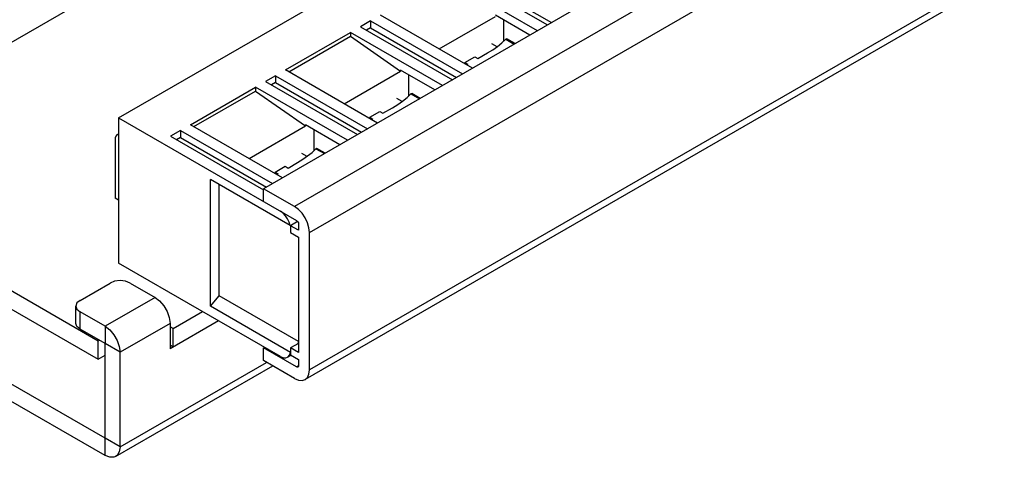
# Model space of a CAD drawing. Header units: inches. Extents: x 0 to 179, y 0 to 133.
# Tile 7 of 12: x 104 to 173, y 0 to 31. Entities that reach past the tile are written whole.
import ezdxf

# ---------------------------------------------------------------- set-up
doc = ezdxf.new("R2010")
doc.units = ezdxf.units.IN
doc.header["$MEASUREMENT"] = 0

msp = doc.modelspace()

# ---------------------------------------------------------------- linework, layer by layer
at = {"color": 7, "linetype": 'Continuous'}
for p, q in [((109.597, 0.129), (0.349, 63.202)), ((110.554, 24.031), (159.698, 52.404)), ((169.951, 47.382), (120.808, 19.009)), ((172.143, 46.117), (123, 17.744)), ((124.06, 15.907), (173.204, 44.28)), ((173.204, 34.563), (124.06, 6.19)), ((134.384, 34.359), (140.889, 30.603)), ((135.091, 34.277), (141.172, 30.767)), ((172.893, 33.876), (123.75, 5.504)), ((140.182, 30.195), (133.677, 33.951)), ((128.374, 30.889), (127.666, 30.481)), ((128.374, 30.889), (134.879, 27.133)), ((128.374, 30.889), (128.374, 30.399)), ((135.586, 27.542), (129.081, 31.297)), ((133.22, 28.908), (137.212, 31.213)), ((139.645, 29.885), (137.212, 31.29)), ((137.813, 29.477), (137.813, 30.943)), ((122.363, 27.419), (126.959, 30.073)), ((133.465, 26.317), (126.959, 30.073)), ((126.959, 30.073), (126.959, 29.805)), ((127.666, 30.481), (134.172, 26.725)), ((128.374, 30.399), (128.091, 30.236)), ((128.374, 30.399), (134.455, 26.888)), ((122.595, 27.285), (126.959, 29.805)), ((126.959, 29.805), (130.495, 27.334)), ((137.322, 29.061), (136.956, 29.272)), ((137.938, 29.601), (138.546, 29.25)), ((138.605, 29.285), (138.019, 29.623)), ((135.974, 28.234), (136.646, 28.625)), ((136.646, 28.625), (137.016, 28.852)), ((135.055, 27.944), (135.762, 28.356)), ((135.055, 27.944), (135.267, 27.822)), ((135.055, 27.944), (135.065, 27.842)), ((135.762, 28.356), (135.974, 28.234)), ((128.869, 23.663), (122.363, 27.419)), ((126.502, 25.029), (130.495, 27.334)), ((132.928, 26.007), (130.495, 27.411)), ((130.495, 27.334), (130.495, 27.411)), ((135.184, 27.773), (135.267, 27.822)), ((121.656, 27.011), (120.949, 26.603)), ((120.949, 26.603), (127.454, 22.847)), ((121.656, 26.521), (121.373, 26.358)), ((121.656, 27.011), (128.161, 23.255)), ((121.656, 27.011), (121.656, 26.521)), ((121.656, 26.521), (127.737, 23.01)), ((131.096, 25.598), (131.096, 27.064)), ((115.646, 23.541), (120.242, 26.194)), ((115.878, 23.407), (120.242, 25.926)), ((126.747, 22.438), (120.242, 26.194)), ((120.242, 26.194), (120.242, 25.926)), ((120.242, 25.926), (123.777, 23.456)), ((130.604, 25.182), (130.239, 25.393)), ((131.221, 25.723), (131.829, 25.372)), ((131.888, 25.406), (131.302, 25.745)), ((128.338, 24.066), (129.045, 24.478)), ((129.045, 24.478), (129.257, 24.355)), ((129.257, 24.355), (129.928, 24.747)), ((129.928, 24.747), (130.298, 24.974)), ((110.554, 24.031), (123.141, 16.764)), ((110.554, 24.031), (110.554, 13.743)), ((128.338, 24.066), (128.55, 23.943)), ((128.338, 24.066), (128.348, 23.964)), ((128.467, 23.895), (128.55, 23.943)), ((114.939, 23.132), (114.231, 22.724)), ((114.939, 23.132), (121.444, 19.377)), ((114.939, 23.132), (114.939, 22.643)), ((122.151, 19.785), (115.646, 23.541)), ((119.785, 21.151), (123.777, 23.456)), ((126.21, 22.128), (123.777, 23.533)), ((123.777, 23.456), (123.777, 23.533)), ((124.378, 21.72), (124.378, 23.186)), ((110.304, 22.479), (110.304, 18.34)), ((110.47, 22.846), (110.554, 22.895)), ((114.231, 22.724), (120.808, 18.928)), ((114.939, 22.643), (114.656, 22.479)), ((114.939, 22.643), (121.02, 19.132)), ((124.503, 21.845), (125.111, 21.494)), ((125.17, 21.528), (124.584, 21.866)), ((123.211, 20.868), (123.581, 21.096)), ((123.887, 21.304), (123.521, 21.515)), ((121.62, 20.188), (122.327, 20.599)), ((122.327, 20.599), (122.539, 20.477)), ((122.539, 20.477), (123.211, 20.868)), ((122.696, 16.401), (117.06, 19.655)), ((117.06, 10.688), (117.06, 19.655)), ((121.62, 20.188), (121.832, 20.065)), ((121.62, 20.188), (121.63, 20.085)), ((121.749, 20.017), (121.832, 20.065)), ((117.661, 11.436), (117.661, 19.308)), ((123, 17.744), (120.808, 19.009)), ((120.808, 18.111), (120.808, 19.009)), ((110.554, 18.195), (110.304, 18.34)), ((123.22, 16.687), (122.717, 16.396)), ((123.282, 16.07), (122.717, 16.396)), ((122.717, 16.396), (122.717, 15.907)), ((123.282, 16.519), (123.282, 16.07)), ((122.717, 15.907), (123.282, 15.58)), ((123.282, 15.58), (123.282, 7.415)), ((124.06, 6.19), (124.06, 15.907)), ((98.495, 14.377), (109.102, 8.253)), ((122.01, 7.129), (110.554, 13.743)), ((98.708, 12.948), (109.102, 6.947)), ((107.829, 11.111), (109.951, 12.336)), ((111.365, 12.336), (113.133, 11.315)), ((113.133, 11.315), (109.597, 9.274)), ((117.06, 10.688), (117.661, 11.436)), ((123.282, 8.191), (117.661, 11.436)), ((107.536, 9.478), (107.536, 10.703)), ((122.71, 7.427), (117.06, 10.688)), ((109.597, 9.274), (107.829, 10.295)), ((107.829, 9.07), (107.829, 10.295)), ((114.405, 9.111), (116.491, 10.315)), ((109.597, 9.274), (109.597, 8.049)), ((114.193, 9.478), (110.658, 7.437)), ((117.623, 9.662), (114.193, 7.682)), ((114.193, 9.478), (114.193, 7.682)), ((114.405, 9.111), (114.193, 9.233)), ((114.405, 7.804), (114.405, 9.111)), ((109.102, 8.253), (109.173, 8.294)), ((109.102, 6.947), (109.102, 8.253)), ((110.658, 7.437), (109.597, 8.049)), ((114.405, 7.804), (114.193, 7.927)), ((120.878, 7.782), (120.808, 7.741)), ((123.141, 6.394), (120.808, 7.741)), ((120.808, 6.843), (120.808, 7.741)), ((123.282, 8.068), (122.717, 7.742)), ((123.282, 7.415), (122.717, 7.742)), ((122.717, 7.742), (122.717, 7.252)), ((123.282, 8.126), (123.195, 8.018)), ((109.102, 6.947), (109.597, 7.233)), ((110.658, 0.742), (110.658, 7.437)), ((122.51, 7.08), (122.762, 7.225)), ((122.653, 7.235), (122.71, 7.427)), ((122.717, 7.252), (123.282, 6.925)), ((110.347, 0.055), (121.456, 6.469)), ((110.658, 0.742), (121.017, 6.723)), ((123, 5.578), (120.808, 6.843)), ((123.282, 6.476), (123.141, 6.394)), ((123.282, 6.925), (123.282, 6.476)), ((110.658, 0.742), (109.597, 1.354)), ((109.597, 0.129), (109.597, 1.354))]:
    msp.add_line(p, q, dxfattribs=at)
at = {"color": 3, "linetype": 'Continuous'}
for p, q in [((154.392, 59.06), (99.839, 27.564)), ((109.597, 8.049), (107.829, 9.07)), ((109.597, 1.354), (98.619, 7.692)), ((109.597, 1.354), (109.597, 8.049))]:
    msp.add_line(p, q, dxfattribs=at)
at = {"color": 7, "linetype": 'Continuous'}
for points in [[(137.016, 28.852), (137.363, 29.089), (137.675, 29.338), (137.938, 29.601)], [(137.938, 29.601), (137.965, 29.623), (137.992, 29.631), (138.019, 29.623)], [(130.298, 24.974), (130.645, 25.21), (130.957, 25.46), (131.221, 25.723)], [(131.221, 25.723), (131.247, 25.745), (131.275, 25.752), (131.302, 25.745)], [(110.47, 22.846), (110.428, 22.816), (110.36, 22.731), (110.318, 22.617), (110.304, 22.479)], [(110.554, 22.873), (110.517, 22.868), (110.47, 22.846)], [(123.581, 21.096), (123.928, 21.332), (124.24, 21.581), (124.503, 21.845)], [(124.503, 21.845), (124.53, 21.867), (124.557, 21.874), (124.584, 21.866)], [(122.696, 16.401), (122.627, 16.642), (122.515, 16.88), (122.368, 17.098), (122.196, 17.281), (122.01, 17.417)], [(124.06, 15.907), (124.024, 16.245), (123.918, 16.602), (123.75, 16.952), (123.531, 17.273), (123.275, 17.543), (123, 17.744)], [(123.141, 16.764), (123.196, 16.72), (123.241, 16.658), (123.272, 16.588), (123.282, 16.519)], [(111.365, 12.336), (111.04, 12.461), (110.658, 12.505), (110.275, 12.461), (109.951, 12.336)], [(113.133, 11.315), (113.46, 11.066), (113.756, 10.721), (113.991, 10.315), (114.141, 9.887), (114.193, 9.478)], [(107.829, 11.111), (107.612, 10.924), (107.536, 10.703)], [(107.536, 10.703), (107.612, 10.482), (107.829, 10.295)], [(109.597, 9.274), (109.925, 9.025), (110.22, 8.68), (110.455, 8.274), (110.606, 7.845), (110.658, 7.437)], [(122.01, 7.129), (122.21, 7.047), (122.393, 7.038), (122.51, 7.08)], [(122.51, 7.08), (122.544, 7.103), (122.653, 7.235)], [(123.241, 6.384), (123.196, 6.375), (123.141, 6.394)], [(123.282, 6.476), (123.272, 6.419), (123.241, 6.384)], [(123, 5.578), (123.275, 5.461), (123.53, 5.436), (123.75, 5.504)], [(123.75, 5.504), (123.918, 5.659), (124.024, 5.893), (124.06, 6.19)], [(110.658, 0.742), (110.606, 0.393), (110.455, 0.139), (110.347, 0.055)], [(110.347, 0.055), (110.22, 0.003), (109.925, 0), (109.597, 0.129)]]:
    msp.add_lwpolyline(points, dxfattribs=at)
at = {"color": 3, "linetype": 'Continuous'}
msp.add_lwpolyline([(107.829, 9.07), (107.612, 9.257), (107.536, 9.478)], dxfattribs=at)
at = {"color": 7, "linetype": 'Continuous'}
for centre, major_axis, ratio, start_param, end_param in [((122.305, 16.771), (1.413, -0.312), 0.201897, -1.245791, -1.228633), ((122.182, 8.045), (1.275, 1.488), 0.410754, -1.635267, -1.629839)]:
    msp.add_ellipse(centre, major_axis=major_axis, ratio=ratio, start_param=start_param, end_param=end_param, dxfattribs=at)

doc.saveas('drawing.dxf')
